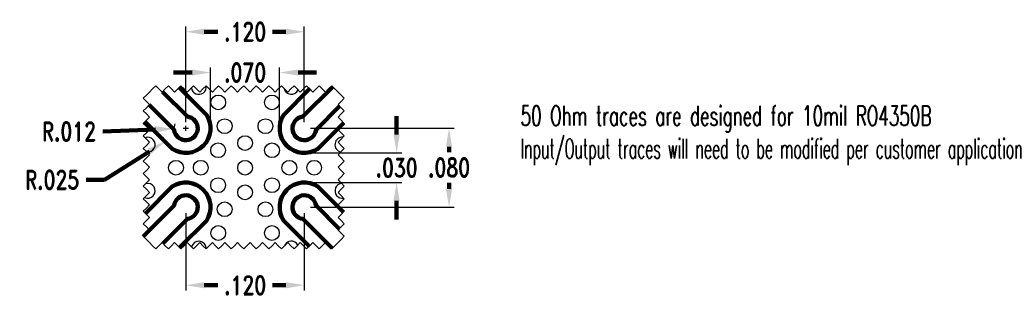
# Model space of a CAD drawing. Extents: x 0.056 to 1.054, y 0.435 to 0.717.
import ezdxf

# ---------------------------------------------------------------- set-up
doc = ezdxf.new("R2010")
doc.units = 0
doc.header["$MEASUREMENT"] = 0
doc.header["$PDMODE"] = 35
doc.layers.add('PWB Drill', color=130, linetype='Continuous')
doc.layers.add('PWB TOP MASK', color=42, linetype='Continuous')
doc.layers.add('PWB TOP', color=7, linetype='Continuous', lineweight=100)
doc.styles.add('ROMAND', font='romand', dxfattribs={"width": 0.75})
doc.dimstyles.get("Standard").update_dxf_attribs({"dimscale": 0.5, "dimtxt": 0.18, "dimasz": 0.18, "dimexe": 0.15, "dimexo": 0.06, "dimgap": 0.06, "dimtad": 0, "dimtih": 1, "dimtoh": 1, "dimdec": 3, "dimzin": 4, "dimdsep": 46, "dimtxsty": 'ROMAND', "dimcen": 0.005, "dimclrd": 256, "dimclre": 256, "dimclrt": 256, "dimadec": 3, "dimazin": 1, "dimtfac": 1, "dimtdec": 3, "dimtofl": 0, "dimtmove": 0, "dimatfit": 3, "dimfxl": 0.18, "dimtolj": 1, "dimtzin": 4, "dimlwd": -1, "dimarcsym": 0})

# ---------------------------------------------------------------- blocks, each defined once
blk = doc.blocks.new('*D13')
at = {"layer": 'DEFPOINTS', "color": 0, "ltscale": 0.1, "transparency": 16777216}
for p in [(0.34476, 0.60691), (0.34476, 0.52691), (0.49137, 0.52691)]:
    blk.add_point(p, dxfattribs=at)
at = {"layer": 'PWB TOP', "lineweight": -2, "ltscale": 0.1, "transparency": 16777216}
for p, q in [((0.351, 0.60691), (0.49657, 0.60691)), ((0.351, 0.52691), (0.49657, 0.52691))]:
    blk.add_line(p, q, dxfattribs=at)
at = {"layer": 'PWB TOP', "ltscale": 0.1, "transparency": 16777216}
for p, q in [((0.49137, 0.58819), (0.49137, 0.58274)), ((0.49137, 0.54563), (0.49137, 0.55154))]:
    blk.add_line(p, q, dxfattribs=at)
for points in [[(0.48824, 0.58819), (0.49449, 0.58819), (0.49137, 0.60691)], [(0.48824, 0.54563), (0.49449, 0.54563), (0.49137, 0.52691)]]:
    blk.add_solid(points, dxfattribs=at)
at = {"layer": 'PWB TOP', "ltscale": 0.1, "transparency": 16777216, "insert": (0.49137, 0.56714), "char_height": 0.018723, "attachment_point": 5, "style": 'ROMAND'}
blk.add_mtext('\\A1;.080', dxfattribs=at)
blk = doc.blocks.new('*D14')
at = {"layer": 'DEFPOINTS', "color": 0, "ltscale": 0.1, "transparency": 16777216}
for p in [(0.34476, 0.58191), (0.34476, 0.55191), (0.43826, 0.55191)]:
    blk.add_point(p, dxfattribs=at)
at = {"layer": 'PWB TOP', "ltscale": 0.1, "transparency": 16777216}
for p, q in [((0.43826, 0.60063), (0.43826, 0.61936)), ((0.43826, 0.53319), (0.43826, 0.51447))]:
    blk.add_line(p, q, dxfattribs=at)
at = {"layer": 'PWB TOP', "lineweight": -2, "ltscale": 0.1, "transparency": 16777216}
for p, q in [((0.351, 0.58191), (0.44346, 0.58191)), ((0.351, 0.55191), (0.44346, 0.55191))]:
    blk.add_line(p, q, dxfattribs=at)
at = {"layer": 'PWB TOP', "ltscale": 0.1, "transparency": 16777216}
for points in [[(0.43514, 0.60063), (0.44138, 0.60063), (0.43826, 0.58191)], [(0.43514, 0.53319), (0.44138, 0.53319), (0.43826, 0.55191)]]:
    blk.add_solid(points, dxfattribs=at)
at = {"layer": 'PWB TOP', "ltscale": 0.1, "transparency": 16777216, "insert": (0.43826, 0.56691), "char_height": 0.018723, "attachment_point": 5, "style": 'ROMAND'}
blk.add_mtext('\\A1;.030', dxfattribs=at)
blk = doc.blocks.new('*D15')
at = {"layer": 'DEFPOINTS', "color": 0, "ltscale": 0.1, "transparency": 16777216}
for p in [(0.24976, 0.66353), (0.24976, 0.60691), (0.31976, 0.60691)]:
    blk.add_point(p, dxfattribs=at)
at = {"layer": 'PWB TOP', "lineweight": -2, "ltscale": 0.1, "transparency": 16777216}
for p, q in [((0.24976, 0.61315), (0.24976, 0.66874)), ((0.31976, 0.61315), (0.31976, 0.66874))]:
    blk.add_line(p, q, dxfattribs=at)
at = {"layer": 'PWB TOP', "ltscale": 0.1, "transparency": 16777216}
for p, q in [((0.23103, 0.66353), (0.21231, 0.66353)), ((0.33848, 0.66353), (0.3572, 0.66353))]:
    blk.add_line(p, q, dxfattribs=at)
for points in [[(0.23103, 0.66666), (0.23103, 0.66041), (0.24976, 0.66353)], [(0.33848, 0.66666), (0.33848, 0.66041), (0.31976, 0.66353)]]:
    blk.add_solid(points, dxfattribs=at)
at = {"layer": 'PWB TOP', "ltscale": 0.1, "transparency": 16777216, "insert": (0.28476, 0.66353), "char_height": 0.018723, "attachment_point": 5, "style": 'ROMAND'}
blk.add_mtext('\\A1;.070', dxfattribs=at)
blk = doc.blocks.new('*D16')
at = {"layer": 'DEFPOINTS', "color": 0, "ltscale": 0.1, "transparency": 16777216}
for p in [(0.22476, 0.52691), (0.34476, 0.52691), (0.34476, 0.44766)]:
    blk.add_point(p, dxfattribs=at)
at = {"layer": 'PWB TOP', "lineweight": -2, "ltscale": 0.1, "transparency": 16777216}
for p, q in [((0.22476, 0.52067), (0.22476, 0.44246)), ((0.34476, 0.52067), (0.34476, 0.44246))]:
    blk.add_line(p, q, dxfattribs=at)
at = {"layer": 'PWB TOP', "ltscale": 0.1, "transparency": 16777216}
for p, q in [((0.24348, 0.44766), (0.25712, 0.44766)), ((0.32603, 0.44766), (0.3124, 0.44766))]:
    blk.add_line(p, q, dxfattribs=at)
for points in [[(0.24348, 0.45078), (0.24348, 0.44454), (0.22476, 0.44766)], [(0.32603, 0.45078), (0.32603, 0.44454), (0.34476, 0.44766)]]:
    blk.add_solid(points, dxfattribs=at)
at = {"layer": 'PWB TOP', "ltscale": 0.1, "transparency": 16777216, "insert": (0.28476, 0.44766), "char_height": 0.018723, "attachment_point": 5, "style": 'ROMAND'}
blk.add_mtext('\\A1;.120', dxfattribs=at)
blk = doc.blocks.new('*D17')
at = {"layer": 'DEFPOINTS', "color": 0, "ltscale": 0.1, "transparency": 16777216}
for p in [(0.21277, 0.60646), (0.22476, 0.60691)]:
    blk.add_point(p, dxfattribs=at)
at = {"layer": 'PWB TOP', "lineweight": -2, "ltscale": 0.1, "transparency": 16777216}
for p, q in [((0.22476, 0.60431), (0.22476, 0.60951)), ((0.22216, 0.60691), (0.22736, 0.60691))]:
    blk.add_line(p, q, dxfattribs=at)
at = {"layer": 'PWB TOP', "ltscale": 0.1, "transparency": 16777216}
blk.add_line((0.1407, 0.60373), (0.19406, 0.60575), dxfattribs=at)
at = {"layer": 'PWB TOP', "lineweight": -2, "ltscale": 0.1, "transparency": 16777216}
blk.add_arc((0.22476, 0.60691), 0.012, 157.33528, 187.34192, dxfattribs=at)
at = {"layer": 'PWB TOP', "ltscale": 0.1, "transparency": 16777216}
blk.add_solid([(0.19394, 0.60887), (0.19417, 0.60263), (0.21277, 0.60646)], dxfattribs=at)
at = {"layer": 'PWB TOP', "ltscale": 0.1, "transparency": 16777216, "insert": (0.10637, 0.60373), "char_height": 0.018723, "attachment_point": 5, "style": 'ROMAND'}
blk.add_mtext('\\A1;R.012', dxfattribs=at)
blk = doc.blocks.new('*D18')
at = {"layer": 'DEFPOINTS', "color": 0, "ltscale": 0.1, "transparency": 16777216}
for p in [(0.22476, 0.60691), (0.20365, 0.59352)]:
    blk.add_point(p, dxfattribs=at)
at = {"layer": 'PWB TOP', "lineweight": -2, "ltscale": 0.1, "transparency": 16777216}
for p, q in [((0.22476, 0.60431), (0.22476, 0.60951)), ((0.22216, 0.60691), (0.22736, 0.60691))]:
    blk.add_line(p, q, dxfattribs=at)
at = {"layer": 'PWB TOP', "ltscale": 0.1, "transparency": 16777216}
for p, q in [((0.14243, 0.55467), (0.18784, 0.58348)), ((0.12366, 0.55467), (0.14243, 0.55467))]:
    blk.add_line(p, q, dxfattribs=at)
at = {"layer": 'PWB TOP', "lineweight": -2, "ltscale": 0.1, "transparency": 16777216}
blk.add_arc((0.22476, 0.60691), 0.025, 200.47988, 222.17486, dxfattribs=at)
at = {"layer": 'PWB TOP', "ltscale": 0.1, "transparency": 16777216}
blk.add_solid([(0.18617, 0.58612), (0.18951, 0.58085), (0.20365, 0.59352)], dxfattribs=at)
at = {"layer": 'PWB TOP', "ltscale": 0.1, "transparency": 16777216, "insert": (0.08934, 0.55467), "char_height": 0.018723, "attachment_point": 5, "style": 'ROMAND'}
blk.add_mtext('\\A1;R.025', dxfattribs=at)
blk = doc.blocks.new('*D19')
at = {"layer": 'DEFPOINTS', "color": 0, "ltscale": 0.1, "transparency": 16777216}
for p in [(0.34476, 0.7049), (0.22476, 0.60691), (0.34476, 0.60691)]:
    blk.add_point(p, dxfattribs=at)
at = {"layer": 'PWB TOP', "lineweight": -2, "ltscale": 0.1, "transparency": 16777216}
for p, q in [((0.22476, 0.61315), (0.22476, 0.7101)), ((0.34476, 0.61315), (0.34476, 0.7101))]:
    blk.add_line(p, q, dxfattribs=at)
at = {"layer": 'PWB TOP', "ltscale": 0.1, "transparency": 16777216}
for p, q in [((0.24348, 0.7049), (0.25712, 0.7049)), ((0.32603, 0.7049), (0.3124, 0.7049))]:
    blk.add_line(p, q, dxfattribs=at)
for points in [[(0.24348, 0.70802), (0.24348, 0.70178), (0.22476, 0.7049)], [(0.32603, 0.70802), (0.32603, 0.70178), (0.34476, 0.7049)]]:
    blk.add_solid(points, dxfattribs=at)
at = {"layer": 'PWB TOP', "ltscale": 0.1, "transparency": 16777216, "insert": (0.28476, 0.7049), "char_height": 0.018723, "attachment_point": 5, "style": 'ROMAND'}
blk.add_mtext('\\A1;.120', dxfattribs=at)

msp = doc.modelspace()

# ---------------------------------------------------------------- linework, layer by layer
at = {"color": 7, "ltscale": 0.1}
for points in [[(0.19749, 0.64691), (0.19431, 0.65009), (0.19112, 0.64691), (0.18794, 0.64373)], [(0.21022, 0.64691), (0.20704, 0.65009), (0.20385, 0.64691), (0.20067, 0.64373), (0.19749, 0.64691)], [(0.22295, 0.64691), (0.21977, 0.65009), (0.21659, 0.64691), (0.2134, 0.64373), (0.21022, 0.64691)], [(0.23568, 0.64691), (0.2325, 0.65009), (0.22932, 0.64691), (0.22613, 0.64373), (0.22295, 0.64691)], [(0.24841, 0.64691), (0.24523, 0.65009), (0.24205, 0.64691), (0.23887, 0.64373), (0.23568, 0.64691)], [(0.26115, 0.64691), (0.25796, 0.65009), (0.25478, 0.64691), (0.2516, 0.64373), (0.24841, 0.64691)], [(0.27388, 0.64691), (0.27069, 0.65009), (0.26751, 0.64691), (0.26433, 0.64373), (0.26115, 0.64691)], [(0.28661, 0.64691), (0.28343, 0.65009), (0.28024, 0.64691), (0.27706, 0.64373), (0.27388, 0.64691)], [(0.29934, 0.64691), (0.29616, 0.65009), (0.29297, 0.64691), (0.28979, 0.64373), (0.28661, 0.64691)], [(0.31207, 0.64691), (0.30889, 0.65009), (0.30571, 0.64691), (0.30252, 0.64373), (0.29934, 0.64691)], [(0.3248, 0.64691), (0.32162, 0.65009), (0.31844, 0.64691), (0.31525, 0.64373), (0.31207, 0.64691)], [(0.33753, 0.64691), (0.33435, 0.65009), (0.33117, 0.64691), (0.32799, 0.64373), (0.3248, 0.64691)], [(0.35027, 0.64691), (0.34708, 0.65009), (0.3439, 0.64691), (0.34072, 0.64373), (0.33753, 0.64691)], [(0.363, 0.64691), (0.35981, 0.65009), (0.35663, 0.64691), (0.35345, 0.64373), (0.35027, 0.64691)], [(0.37573, 0.64691), (0.37255, 0.65009), (0.36936, 0.64691), (0.36618, 0.64373), (0.363, 0.64691)], [(0.18794, 0.64373), (0.18476, 0.64055), (0.18157, 0.63736), (0.18476, 0.63418)], [(0.18476, 0.64055), (0.18794, 0.64373)], [(0.37891, 0.64373), (0.37573, 0.64691)], [(0.37891, 0.64373), (0.38209, 0.64055), (0.38528, 0.63736), (0.38209, 0.63418)], [(0.38209, 0.64055), (0.37891, 0.64373)], [(0.18476, 0.63418), (0.18794, 0.631), (0.18476, 0.62781), (0.18157, 0.62463), (0.18476, 0.62145)], [(0.38209, 0.63418), (0.37891, 0.631), (0.38209, 0.62781), (0.38528, 0.62463), (0.38209, 0.62145)], [(0.18476, 0.62145), (0.18794, 0.61827), (0.18476, 0.61508), (0.18157, 0.6119), (0.18476, 0.60872)], [(0.38209, 0.62145), (0.37891, 0.61827), (0.38209, 0.61508), (0.38528, 0.6119), (0.38209, 0.60872)], [(0.18476, 0.60872), (0.18794, 0.60553), (0.18476, 0.60235), (0.18157, 0.59917), (0.18476, 0.59599)], [(0.38209, 0.60872), (0.37891, 0.60553), (0.38209, 0.60235), (0.38528, 0.59917), (0.38209, 0.59599)], [(0.18476, 0.59599), (0.18794, 0.5928), (0.18476, 0.58962), (0.18157, 0.58644), (0.18476, 0.58325)], [(0.38209, 0.59599), (0.37891, 0.5928), (0.38209, 0.58962), (0.38528, 0.58644), (0.38209, 0.58325)], [(0.18476, 0.58325), (0.18794, 0.58007), (0.18476, 0.57689), (0.18157, 0.57371), (0.18476, 0.57052)], [(0.38209, 0.58325), (0.37891, 0.58007), (0.38209, 0.57689), (0.38528, 0.57371), (0.38209, 0.57052)], [(0.18476, 0.57052), (0.18794, 0.56734), (0.18476, 0.56416), (0.18157, 0.56097), (0.18476, 0.55779)], [(0.38209, 0.57052), (0.37891, 0.56734), (0.38209, 0.56416), (0.38528, 0.56097), (0.38209, 0.55779)], [(0.18476, 0.55779), (0.18794, 0.55461), (0.18476, 0.55143), (0.18157, 0.54824), (0.18476, 0.54506)], [(0.38209, 0.55779), (0.37891, 0.55461), (0.38209, 0.55143), (0.38528, 0.54824), (0.38209, 0.54506)], [(0.18476, 0.54506), (0.18794, 0.54188), (0.18476, 0.53869), (0.18157, 0.53551), (0.18476, 0.53233)], [(0.38209, 0.54506), (0.37891, 0.54188), (0.38209, 0.53869), (0.38528, 0.53551), (0.38209, 0.53233)], [(0.18476, 0.53233), (0.18794, 0.52915), (0.18476, 0.52596), (0.18157, 0.52278), (0.18476, 0.5196)], [(0.38209, 0.53233), (0.37891, 0.52915), (0.38209, 0.52596), (0.38528, 0.52278), (0.38209, 0.5196)], [(0.18476, 0.5196), (0.18794, 0.51641), (0.18476, 0.51323), (0.18157, 0.51005), (0.18476, 0.50687)], [(0.38209, 0.5196), (0.37891, 0.51641), (0.38209, 0.51323), (0.38528, 0.51005), (0.38209, 0.50687)], [(0.18476, 0.50687), (0.18794, 0.50368), (0.18476, 0.5005), (0.18157, 0.49732), (0.18476, 0.49413)], [(0.38209, 0.50687), (0.37891, 0.50368), (0.38209, 0.5005), (0.38528, 0.49732), (0.38209, 0.49413)], [(0.18476, 0.49413), (0.18794, 0.49095)], [(0.19749, 0.48777), (0.19431, 0.48459), (0.19112, 0.48777), (0.18794, 0.49095)], [(0.21022, 0.48777), (0.20704, 0.48459), (0.20385, 0.48777), (0.20067, 0.49095), (0.19749, 0.48777)], [(0.22295, 0.48777), (0.21977, 0.48459), (0.21659, 0.48777), (0.2134, 0.49095), (0.21022, 0.48777)], [(0.23568, 0.48777), (0.2325, 0.48459), (0.22932, 0.48777), (0.22613, 0.49095), (0.22295, 0.48777)], [(0.24841, 0.48777), (0.24523, 0.48459), (0.24205, 0.48777), (0.23887, 0.49095), (0.23568, 0.48777)], [(0.26115, 0.48777), (0.25796, 0.48459), (0.25478, 0.48777), (0.2516, 0.49095), (0.24841, 0.48777)], [(0.27388, 0.48777), (0.27069, 0.48459), (0.26751, 0.48777), (0.26433, 0.49095), (0.26115, 0.48777)], [(0.28661, 0.48777), (0.28343, 0.48459), (0.28024, 0.48777), (0.27706, 0.49095), (0.27388, 0.48777)], [(0.29934, 0.48777), (0.29616, 0.48459), (0.29297, 0.48777), (0.28979, 0.49095), (0.28661, 0.48777)], [(0.31207, 0.48777), (0.30889, 0.48459), (0.30571, 0.48777), (0.30252, 0.49095), (0.29934, 0.48777)], [(0.3248, 0.48777), (0.32162, 0.48459), (0.31844, 0.48777), (0.31525, 0.49095), (0.31207, 0.48777)], [(0.33753, 0.48777), (0.33435, 0.48459), (0.33117, 0.48777), (0.32799, 0.49095), (0.3248, 0.48777)], [(0.35027, 0.48777), (0.34708, 0.48459), (0.3439, 0.48777), (0.34072, 0.49095), (0.33753, 0.48777)], [(0.363, 0.48777), (0.35981, 0.48459), (0.35663, 0.48777), (0.35345, 0.49095), (0.35027, 0.48777)], [(0.37573, 0.48777), (0.37255, 0.48459), (0.36936, 0.48777), (0.36618, 0.49095), (0.363, 0.48777)], [(0.37891, 0.49095), (0.37573, 0.48777)], [(0.38209, 0.49413), (0.37891, 0.49095)]]:
    msp.add_lwpolyline(points, dxfattribs=at)
at = {"layer": 'PWB Drill', "ltscale": 0.1}
for centre in [(0.25759, 0.6332), (0.31192, 0.6332), (0.26411, 0.60905), (0.30541, 0.60905), (0.28476, 0.59191), (0.25748, 0.58464), (0.31203, 0.58464), (0.21476, 0.56691), (0.23989, 0.56691), (0.28476, 0.56691), (0.32962, 0.56691), (0.35476, 0.56691), (0.25748, 0.54918), (0.28476, 0.54191), (0.31203, 0.54918), (0.26411, 0.52477), (0.30541, 0.52477), (0.25759, 0.50063), (0.31192, 0.50063)]:
    msp.add_circle(centre, 0.0075, dxfattribs=at)
for centre, start, end in [((0.23791, 0.64891), 186.54122, 8.28967), ((0.3316, 0.64891), 191.03637, 336.77367), ((0.18617, 0.59034), 261.71033, 111.50521), ((0.38334, 0.59034), 85.51717, 258.41214), ((0.18617, 0.54348), 243.53542, 106.93845), ((0.38334, 0.54348), 95.84411, 280.32637), ((0.23791, 0.48491), 358.87174, 167.76377), ((0.3316, 0.48491), 28.13208, 159.47153)]:
    msp.add_arc(centre, 0.0075, start, end, dxfattribs=at)
at = {"layer": 'PWB TOP', "color": 7}
for points in [[(0.38059, 0.62931), (0.35666, 0.60538, -2.03488), (0.34322, 0.61881), (0.37353, 0.64912)], [(0.218, 0.64832), (0.2456, 0.62072, -0.81735), (0.21095, 0.58607), (0.18335, 0.61367)], [(0.18759, 0.63065), (0.21286, 0.60538, 2.03488), (0.22629, 0.61881), (0.20102, 0.64408)], [(0.38484, 0.61234), (0.35856, 0.58607, -0.81735), (0.32391, 0.62072), (0.35019, 0.64699)], [(0.18378, 0.52058), (0.21095, 0.54775, -0.81735), (0.2456, 0.51311), (0.21842, 0.48593)], [(0.34976, 0.48726), (0.32391, 0.51311, -0.81735), (0.35856, 0.54775), (0.38441, 0.52191)], [(0.18165, 0.49724), (0.21286, 0.52845, -2.03488), (0.22629, 0.51501), (0.20145, 0.49017)], [(0.38017, 0.50494), (0.35666, 0.52845, 2.03488), (0.34322, 0.51501), (0.3731, 0.48514)]]:
    msp.add_lwpolyline(points, format="xyb", dxfattribs=at)
at = {"layer": 'PWB TOP MASK', "color": 7}
for points in [[(0.38059, 0.62931), (0.35666, 0.60538, -2.03488), (0.34322, 0.61881), (0.37353, 0.64912)], [(0.218, 0.64832), (0.2456, 0.62072, -0.81735), (0.21095, 0.58607), (0.18335, 0.61367)], [(0.18759, 0.63065), (0.21286, 0.60538, 2.03488), (0.22629, 0.61881), (0.20102, 0.64408)], [(0.38484, 0.61234), (0.35856, 0.58607, -0.81735), (0.32391, 0.62072), (0.35019, 0.64699)], [(0.18378, 0.52058), (0.21095, 0.54775, -0.81735), (0.2456, 0.51311), (0.21842, 0.48593)], [(0.34976, 0.48726), (0.32391, 0.51311, -0.81735), (0.35856, 0.54775), (0.38441, 0.52191)], [(0.18165, 0.49724), (0.21286, 0.52845, -2.03488), (0.22629, 0.51501), (0.20145, 0.49017)], [(0.38017, 0.50494), (0.35666, 0.52845, 2.03488), (0.34322, 0.51501), (0.3731, 0.48514)]]:
    msp.add_lwpolyline(points, format="xyb", dxfattribs=at)

# ---------------------------------------------------------------- texts
at = {"layer": 'PWB TOP', "ltscale": 0.1, "insert": (0.56383, 0.62961), "char_height": 0.2, "width": 0.6778332, "attachment_point": 1, "style": 'ROMAND'}
msp.add_mtext('{\\H0.1x;\\W0.65;50 Ohm traces are designed for 10mil RO4350B\\P\\W0.55;Input/Output traces will need to be modified per customer application}', dxfattribs=at)

# ---------------------------------------------------------------- dimensions: what is measured, and where the dimension line sits
at = {"layer": 'PWB TOP', "ltscale": 0.1}
for base, p1, p2, picture, middle in [((0.34476, 0.7049), (0.22476, 0.60691), (0.34476, 0.60691), '*D19', (0.28476, 0.7049)), ((0.24976, 0.66353), (0.31976, 0.60691), (0.24976, 0.60691), '*D15', (0.28476, 0.66353)), ((0.34476, 0.44766), (0.22476, 0.52691), (0.34476, 0.52691), '*D16', (0.28476, 0.44766))]:
    dim = msp.add_linear_dim(base=base, p1=p1, p2=p2, dimstyle='Standard', override={"dimscale": 1.040178, "dimtxt": 0.018, "dimasz": 0.018, "dimexe": 0.005, "dimexo": 0.006, "dimgap": 0.006, "dimcen": 0.0025, "dimfxl": 1}, dxfattribs=at)
    dim.commit()
    dim.dimension.update_dxf_attribs({"geometry": picture, "text_midpoint": middle})
for base, p1, p2, picture, middle in [((0.43826, 0.55191), (0.34476, 0.58191), (0.34476, 0.55191), '*D14', (0.43826, 0.56691)), ((0.49137, 0.52691), (0.34476, 0.60691), (0.34476, 0.52691), '*D13', (0.49137, 0.56714))]:
    dim = msp.add_linear_dim(base=base, p1=p1, p2=p2, angle=90, dimstyle='Standard', override={"dimscale": 1.040178, "dimtxt": 0.018, "dimasz": 0.018, "dimexe": 0.005, "dimexo": 0.006, "dimgap": 0.006, "dimcen": 0.0025, "dimfxl": 1}, dxfattribs=at)
    dim.commit()
    dim.dimension.update_dxf_attribs({"geometry": picture, "text_midpoint": middle, "dimtype": 160})
for mpoint, picture, middle in [((0.20365, 0.59352), '*D18', (0.08934, 0.55467)), ((0.21277, 0.60646), '*D17', (0.1407, 0.60373))]:
    dim = msp.add_radius_dim(center=(0.22476, 0.60691), mpoint=mpoint, dimstyle='Standard', override={"dimscale": 1.040178, "dimtxt": 0.018, "dimasz": 0.018, "dimexe": 0.005, "dimexo": 0.006, "dimgap": 0.006, "dimcen": 0.0025, "dimfxl": 1}, dxfattribs=at)
    dim.commit()
    dim.dimension.update_dxf_attribs({"geometry": picture, "text_midpoint": middle, "dimtype": 164})

doc.saveas('drawing.dxf')
